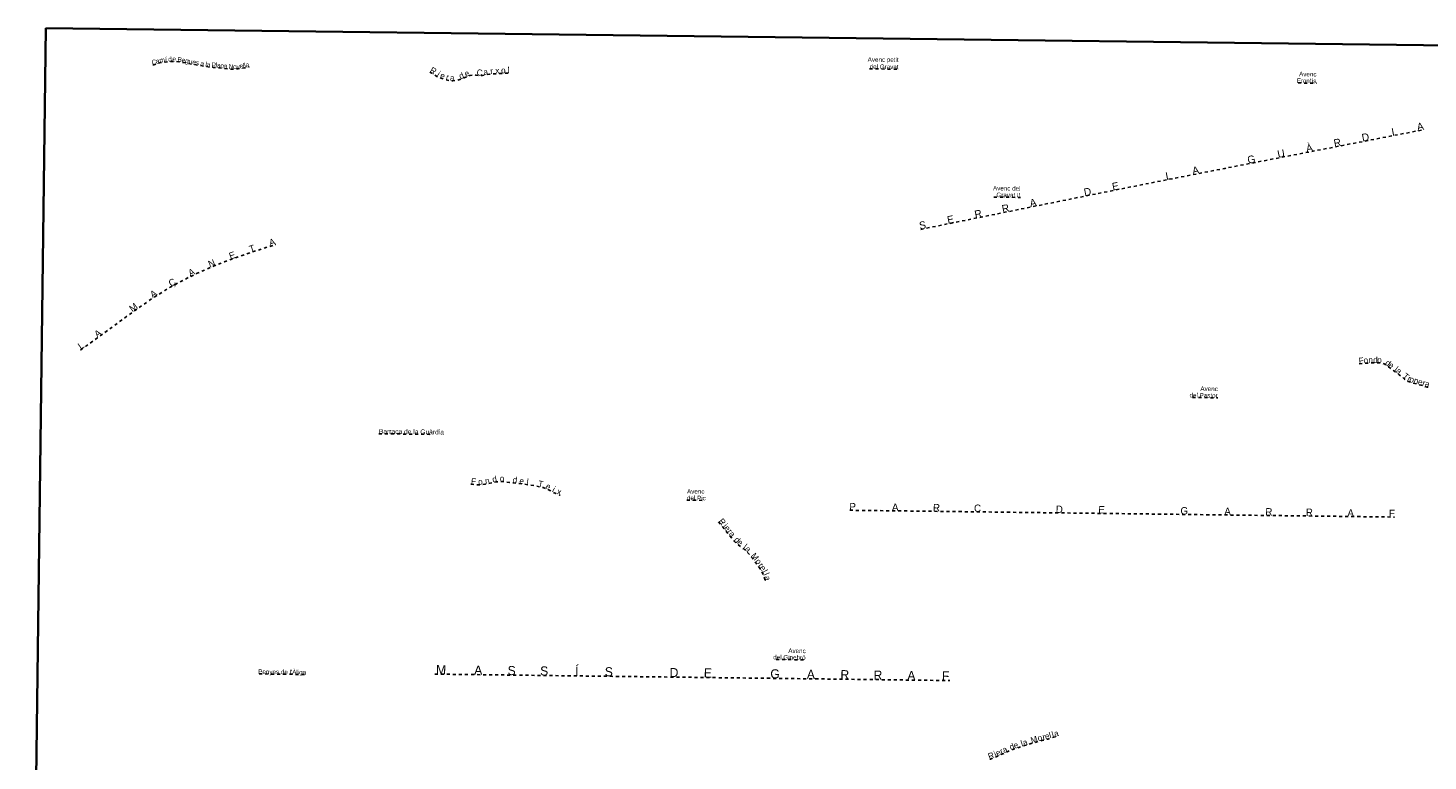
# Model space of a CAD drawing. Header units: metres. Extents: x 407555 to 411072, y 4571682 to 4574038.
# Tile 2 of 4: x 407555 to 409872, y 4572825 to 4574038. Entities that reach past the tile are written whole.
import ezdxf
from ezdxf.enums import TextEntityAlignment as Align

# ---------------------------------------------------------------- set-up
doc = ezdxf.new("R2010")
doc.units = ezdxf.units.M
doc.header["$MEASUREMENT"] = 0
doc.linetypes.add('bt5mv20_nopinta', pattern=[10, 5, -5])
for name, color, linetype, lineweight in [('TOP01_LN', 7, 'Continuous', 15), ('TOP01_TX', 7, 'Continuous', 15), ('VIR01_LN', 7, 'Continuous', 15)]:
    doc.layers.add(name, color=color, linetype=linetype, lineweight=lineweight)
doc.styles.add('106', font='txt')
doc.styles.add('110', font='txt')
doc.styles.add('111', font='txt')
doc.styles.add('112', font='txt')
doc.styles.add('114', font='txt')
doc.styles.add('119', font='txt')

msp = doc.modelspace()

# ---------------------------------------------------------------- linework, layer by layer
at = {"layer": 'TOP01_LN', "color": 6, "linetype": 'bt5mv20_nopinta', "lineweight": 25, "flags": 128}
for points in [[(407761.15, 4573977.03), (407762.76, 4573977.52), (407770.67, 4573979.96), (407775.01, 4573981.01), (407781.67, 4573981.91), (407788.39, 4573982.54), (407792.16, 4573982.92), (407795.93, 4573983), (407804.32, 4573982.19), (407812.67, 4573980.87), (407825.91, 4573978.42), (407839.15, 4573976), (407847.04, 4573974.68), (407854.97, 4573973.56), (407861.81, 4573973.06), (407868.66, 4573972.65), (407876.88, 4573971.75), (407885.1, 4573970.82), (407890.88, 4573970.36), (407896.66, 4573970.22), (407902.3, 4573970.63), (407907.92, 4573971.43), (407913.57, 4573972.37), (407919.18, 4573973.56), (407920.65, 4573973.96)], [(408947.56, 4573970.62), (408995.6, 4573970.02)], [(408219.46, 4573965.12), (408221.75, 4573963.98), (408227.68, 4573960.51), (408233.62, 4573956.98), (408236.84, 4573955.52), (408241.84, 4573953.81), (408247.01, 4573952.41), (408252.49, 4573951.28), (408255.23, 4573950.97), (408257.97, 4573950.88), (408261.25, 4573951.06), (408266.17, 4573951.89), (408271.05, 4573953.32), (408276.57, 4573955.74), (408282.01, 4573958.19), (408285.96, 4573959.53), (408290.01, 4573960.47), (408292.13, 4573960.66), (408295.86, 4573960.42), (408301.48, 4573959.6), (408304.28, 4573959.38), (408307.05, 4573959.56), (408310.51, 4573960.25), (408313.97, 4573960.93), (408318.53, 4573961.6), (408323.1, 4573962.15), (408329.94, 4573962.68), (408336.79, 4573963.07), (408345.46, 4573963.43), (408351.59, 4573963.61)], [(409657.17, 4573947.31), (409687.28, 4573946.93)], [(409032.24, 4573704.93), (409157.64, 4573730.37), (409287.3, 4573756.59), (409417.02, 4573782.54), (409535.69, 4573805.91), (409713.77, 4573840.56), (409865.75, 4573870.07)], [(409153.58, 4573758.43), (409197.32, 4573757.88)], [(407641.39, 4573505.29), (407650.52, 4573511.65), (407732.45, 4573571.48), (407753.23, 4573585.86), (407769.01, 4573596.23), (407781, 4573603.72), (407790.09, 4573609.14), (407803.89, 4573616.93), (407817.92, 4573624.26), (407834.54, 4573632.25), (407850.35, 4573639.29), (407865.35, 4573645.54), (407879.55, 4573651.12), (407892.97, 4573656.14), (407918.38, 4573665.04), (407940.83, 4573672.41), (407964.94, 4573679.88)], [(409758.09, 4573482.43), (409770.54, 4573483.66), (409775.25, 4573483.96), (409782.33, 4573484.01), (409789.42, 4573483.96), (409792.93, 4573484.06), (409794.68, 4573483.99), (409796.43, 4573483.66), (409799.29, 4573482.51), (409803.11, 4573480.02), (409806.78, 4573477.26), (409815.67, 4573470.92), (409824.44, 4573464.46), (409828.85, 4573460.82), (409833.27, 4573457.15), (409837.05, 4573454.5), (409839.06, 4573453.41), (409841.19, 4573452.58), (409847.73, 4573450.73), (409854.28, 4573448.92), (409862.47, 4573446.48), (409870.72, 4573444.05), (409871.86, 4573443.76)], [(409481.96, 4573426.86), (409523.93, 4573426.33)], [(408135.4, 4573366.85), (408219.57, 4573365.8)], [(408287.62, 4573283.43), (408288.41, 4573283.31), (408296.95, 4573282.52), (408301.21, 4573282.42), (408305.45, 4573282.7), (408311.24, 4573283.53), (408317.02, 4573284.52), (408323.86, 4573285.9), (408330.72, 4573287.26), (408334.98, 4573287.87), (408337.11, 4573287.98), (408339.24, 4573287.87), (408345.32, 4573287.12), (408351.41, 4573286.35), (408357.8, 4573285.59), (408364.19, 4573284.83), (408373.17, 4573283.65), (408382.15, 4573282.39), (408392.98, 4573280.78), (408403.76, 4573278.74), (408407.54, 4573277.68), (408413.01, 4573275.47), (408418.37, 4573272.95), (408423.23, 4573270.36), (408428.11, 4573267.77), (408431.54, 4573266.39), (408435.11, 4573265.34), (408435.6, 4573265.26)], [(408645.34, 4573256.91), (408674.53, 4573256.54)], [(408915.15, 4573240.16), (409816.77, 4573228.92)], [(408697.47, 4573221.07), (408705.24, 4573211.43), (408715.58, 4573198.79), (408719.59, 4573193.89), (408723.68, 4573189.05), (408726.2, 4573186.46), (408730.35, 4573182.95), (408734.64, 4573179.6), (408737.02, 4573177.86), (408739.39, 4573176.09), (408744.64, 4573171.2), (408749.47, 4573165.87), (408753.63, 4573160.83), (408759.53, 4573153.06), (408765.21, 4573145.06), (408769.19, 4573138.86), (408770.93, 4573135.62), (408772.47, 4573132.2), (408773.31, 4573129.78), (408774.12, 4573126.1), (408774.28, 4573124.48)], [(408793.14, 4572993.28), (408841.73, 4572992.67)], [(407937.15, 4572969.36), (408013.34, 4572968.41)], [(408227.89, 4572969.01), (409080.49, 4572958.37)], [(409146.72, 4572828.07), (409147.58, 4572828.4), (409153.97, 4572830.84), (409163.14, 4572834.86), (409172.24, 4572839.06), (409181.49, 4572843.01), (409186.16, 4572844.86), (409190.9, 4572846.51), (409199.35, 4572849.12), (409207.8, 4572851.69), (409217.27, 4572854.68), (409226.75, 4572857.65), (409234.81, 4572859.68), (409242.89, 4572861.61), (409249.91, 4572863.71), (409256.9, 4572865.88), (409260.11, 4572866.67)]]:
    msp.add_lwpolyline(points, dxfattribs=at)
at = {"layer": 'VIR01_LN', "color": 7, "linetype": 'Continuous', "lineweight": 35, "flags": 128}
msp.add_lwpolyline([(407584.03, 4574038.19), (411071.92, 4573994.66), (411043.52, 4571681.77), (407554.51, 4571725.33)], close=True, dxfattribs=at)

# ---------------------------------------------------------------- texts
at = {"layer": 'TOP01_TX', "color": 7, "linetype": 'Continuous', "lineweight": 15}
for s, height, rotation, style, p in [('%%237', 7.96998, 5.39245, '114', (407783.302228, 4573982.063484)), ('d', 7.96998, 5.756314, '114', (407789.998809, 4573982.701976)), ('B', 7.96998, 351.009917, '114', (407805.111206, 4573982.062024)), ('C', 7.96998, 17.110364, '114', (407764.251135, 4573977.984648)), ('a', 7.96998, 17.110364, '114', (407769.963422, 4573979.744454)), ('m', 7.96998, 7.622072, '114', (407777.063602, 4573981.288514)), ('e', 7.96998, 354.493978, '114', (407796.119428, 4573982.983644)), ('e', 7.96998, 351.009917, '114', (407811.538933, 4573981.052502)), ('g', 7.96998, 349.528861, '114', (407817.148481, 4573980.045298)), ('u', 7.96998, 349.528861, '114', (407823.018641, 4573978.955599)), ('e', 7.96998, 349.629286, '114', (407828.978108, 4573977.85904)), ('s', 7.96998, 349.629286, '114', (407834.328577, 4573976.887516)), ('a', 7.96998, 350.492242, '114', (407842.334432, 4573975.465724)), ('l', 7.96998, 351.971939, '114', (407848.979892, 4573974.402825)), ('a', 7.96998, 351.971939, '114', (407852.92359, 4573973.845101)), ('P', 7.96998, 356.571803, '114', (407861.845805, 4573973.061136)), ('l', 7.96998, 356.571803, '114', (407865.936039, 4573972.814111)), ('a', 7.96998, 353.720086, '114', (407869.912429, 4573972.515526)), ('n', 7.96998, 353.720086, '114', (407875.45968, 4573971.90492)), ('a', 7.96998, 353.576633, '114', (407881.131785, 4573971.269737)), ('N', 7.96998, 355.404372, '114', (407890.318019, 4573970.397312)), ('o', 7.96998, 4.205358, '114', (407897.327078, 4573970.268315)), ('v', 7.96998, 8.052028, '114', (407903.084542, 4573970.745822)), ('e', 7.96998, 9.408364, '114', (407908.295815, 4573971.496752)), ('l', 7.96998, 9.408364, '114', (407912.107089, 4573972.125449)), ('l', 7.96998, 12.015544, '114', (407914.500599, 4573972.559758)), ('a', 7.96998, 12.015544, '114', (407918.39542, 4573973.394301)), ('A', 12.49998, 10.989839, '110', (409860.418492, 4573869.036715)), ('%%192', 12.49998, 11.007875, '110', (409676.889487, 4573833.388927)), ('R', 12.49998, 10.989839, '110', (409723.205529, 4573842.38518)), ('D', 12.49998, 10.989839, '110', (409769.663738, 4573851.413493)), ('I', 12.49998, 10.989839, '110', (409815.182351, 4573860.239094)), ('G', 12.49998, 11.007875, '110', (409580.797464, 4573814.693906)), ('U', 12.49998, 11.007875, '110', (409629.97033, 4573824.254246)), ('A', 12.49998, 11.14315, '110', (409488.505699, 4573796.620996)), ('E', 12.49998, 11.311497, '110', (409355.890436, 4573770.318252)), ('L', 12.49998, 11.14315, '110', (409443.557043, 4573787.761412)), ('D', 12.49998, 11.311497, '110', (409309.676257, 4573761.071443)), ('R', 12.49998, 11.467817, '110', (409128.675856, 4573724.493905)), ('R', 12.49998, 11.431742, '110', (409173.9166, 4573733.66023)), ('A', 12.49998, 11.431742, '110', (409219.530338, 4573742.887858)), ('S', 12.49998, 11.467817, '110', (409036.580441, 4573705.810534)), ('E', 12.49998, 11.467817, '110', (409082.917255, 4573715.214045)), ('A', 11.25, 17.207008, '110', (407960.265346, 4573678.427888)), ('E', 11.25, 19.312247, '110', (407894.415583, 4573656.647636)), ('T', 11.25, 18.171211, '110', (407927.085274, 4573667.892316)), ('N', 11.25, 22.625728, '110', (407860.693769, 4573643.607371)), ('%%199', 11.25, 29.442325, '110', (407795.819402, 4573612.374152)), ('A', 11.25, 25.669267, '110', (407827.481378, 4573628.860139)), ('A', 11.25, 33.300847, '110', (407765.190743, 4573593.717203)), ('M', 11.25, 36.1381, '110', (407732.303364, 4573571.370218)), ('A', 11.25, 36.1381, '110', (407673.302715, 4573528.296397)), ('L', 11.25, 34.850033, '110', (407645.369972, 4573508.07131)), ('P', 12.11502, 359.285217, '119', (408919.563379, 4573240.124939)), ('A', 12.11502, 359.285217, '119', (408990.072037, 4573239.236242)), ('R', 12.11502, 359.285217, '119', (409058.454684, 4573238.387187)), ('C', 12.11502, 359.285217, '119', (409126.307817, 4573237.546649)), ('D', 12.11502, 359.285217, '119', (409261.706395, 4573235.85492)), ('E', 12.11502, 359.285217, '119', (409331.712146, 4573234.972958)), ('G', 12.11502, 359.285217, '119', (409468.533554, 4573233.267845)), ('A', 12.11502, 359.285217, '119', (409540.252037, 4573232.366242)), ('R', 12.11502, 359.285217, '119', (409608.624684, 4573231.527187)), ('R', 12.11502, 359.285217, '119', (409675.634684, 4573230.687187)), ('A', 12.11502, 359.285217, '119', (409744.032037, 4573229.826242)), ('F', 12.11502, 359.285217, '119', (409812.327335, 4573228.974515)), ("Penyes de l'%%192liga", 7.51002, 359.285217, '112', (407975.250714, 4572968.874657)), ('M', 15, 359.285217, '110', (408238.312468, 4572968.88997)), ('A', 15, 359.285217, '110', (408299.755371, 4572968.13859)), ('S', 15, 359.285217, '110', (408355.064223, 4572967.4437)), ('S', 15, 359.285217, '110', (408408.924223, 4572966.7637)), ('%%205', 15, 359.285217, '110', (408462.984223, 4572966.0837)), ('S', 15, 359.285217, '110', (408515.944223, 4572965.4337)), ('D', 15, 359.285217, '110', (408623.837484, 4572964.086855)), ('E', 15, 359.285217, '110', (408679.88563, 4572963.3816)), ('G', 15, 359.285217, '110', (408791.072497, 4572962.00091)), ('A', 15, 359.285217, '110', (408850.445371, 4572961.26859)), ('R', 15, 359.285217, '110', (408906.625135, 4572960.560858)), ('R', 15, 359.285217, '110', (408961.485135, 4572959.870858)), ('A', 15, 359.285217, '110', (409016.815371, 4572959.18859)), ('F', 15, 359.285217, '110', (409073.37584, 4572958.471223))]:
    msp.add_text(s, height=height, rotation=rotation, dxfattribs=dict(at, style=style)).set_placement(p, align=Align.CENTER)
at = {"layer": 'TOP01_TX', "color": 7, "linetype": 'Continuous', "lineweight": 15, "style": '110'}
for s, p in [('Avenc petit', (408995.743982, 4573981.820729)), ('del Gravat', (408995.605917, 4573970.023143)), ('Front%%237s', (409687.283013, 4573946.934311)), ('Avenc', (409687.415631, 4573957.931812)), ('Avenc del', (409197.438325, 4573768.881021)), ('Gravat II', (409197.304014, 4573757.884501)), ('del Pastor', (409523.94007, 4573426.336258)), ('Avenc', (409524.075631, 4573437.331812)), ('del Ginebr%%243', (408841.735156, 4572992.673728)), ('Avenc', (408841.865631, 4573003.671812))]:
    msp.add_text(s, height=7.5, rotation=359.285217, dxfattribs=at).set_placement(p, align=Align.RIGHT)
at = {"layer": 'TOP01_TX', "color": 5, "linetype": 'Continuous', "lineweight": 15, "style": '111'}
for s, rotation, p in [('R', 329.631608, (408223.002003, 4573963.251421)), ('i', 329.311661, (408231.868153, 4573958.02144)), ('e', 18.719331, (408282.629951, 4573958.400921)), ('C', 351.647072, (408301.451111, 4573959.598)), ('a', 11.053925, (408312.956344, 4573960.736422)), ('r', 6.799931, (408322.506131, 4573962.074716)), ('x', 3.295194, (408331.778922, 4573962.784967)), ('o', 2.363425, (408341.553678, 4573963.264254)), ('l', 1.663644, (408350.221858, 4573963.569845)), ('e', 341.172431, (408239.44868, 4573954.62534)), ('r', 348.356872, (408248.026998, 4573952.205842)), ('a', 358.018831, (408256.549086, 4573950.927703)), ('d', 23.643342, (408273.963641, 4573954.598605)), ('F', 5.607283, (409761.988922, 4573482.822793)), ('o', 5.607283, (409769.684686, 4573483.573327)), ('n', 0.380094, (409777.158475, 4573483.969826)), ('d', 359.621836, (409785.113988, 4573483.991097)), ('o', 1.662428, (409791.954661, 4573484.036308)), ('d', 323.022956, (409803.118022, 4573480.017288)), ('e', 324.483739, (409808.461593, 4573476.065536)), ('l', 323.646106, (409816.665321, 4573470.17646)), ('a', 323.646106, (409821.217193, 4573466.828903)), ('T', 320.266861, (409832.289183, 4573457.965135)), ('r', 331.560511, (409838.65165, 4573453.625503)), ('o', 344.195867, (409844.059222, 4573451.767511)), ('n', 344.5621, (409851.270713, 4573449.754469)), ('e', 343.418008, (409858.153596, 4573447.763388)), ('r', 343.579892, (409863.993524, 4573446.031885)), ('a', 343.579892, (409869.57342, 4573444.387082)), ('d', 11.218119, (408327.819329, 4573286.687185)), ('o', 356.959119, (408339.072404, 4573287.878751)), ('d', 353.187417, (408360.083828, 4573285.320261)), ('F', 354.715711, (408291.511018, 4573283.019192)), ('o', 3.839433, (408303.730493, 4573282.583047)), ('n', 9.744325, (408315.595425, 4573284.275816)), ('e', 352.499697, (408371.15265, 4573283.917119)), ('l', 352.026944, (408380.86917, 4573282.569633)), ('T', 349.289269, (408402.379729, 4573279.000523)), ('e', 334.806425, (408413.851674, 4573275.080105)), ('i', 331.936397, (408422.72155, 4573270.630768)), ('x', 343.558014, (408432.679478, 4573266.058426)), ('R', 308.862844, (408699.98771, 4573217.945624)), ('i', 308.862844, (408704.892591, 4573211.862692)), ('e', 309.278867, (408708.593509, 4573207.331771)), ('r', 309.278867, (408712.671955, 4573202.344763)), ('a', 309.311544, (408716.56814, 4573197.58817)), ('d', 314.223392, (408724.997554, 4573187.697548)), ('e', 319.791358, (408730.21654, 4573183.060406)), ('l', 323.232886, (408738.789425, 4573176.538509)), ('a', 317.027294, (408743.221767, 4573172.517326)), ('M', 307.251725, (408753.960985, 4573160.389561)), ('o', 305.345308, (408759.972239, 4573152.445662)), ('r', 305.345308, (408764.014512, 4573146.745256)), ('e', 302.677303, (408767.258695, 4573141.870344)), ('l', 298.256978, (408770.159748, 4573137.041113)), ('l', 294.269406, (408772.314109, 4573132.548856)), ('a', 282.395142, (408773.960982, 4573126.814979)), ('d', 21.566797, (409184.973537, 4572844.392784)), ('e', 17.154767, (409191.297532, 4572846.636612)), ('l', 16.926736, (409201.062979, 4572849.639583)), ('a', 16.926736, (409206.52738, 4572851.303082)), ('M', 17.397544, (409221.462887, 4572855.988241)), ('o', 14.176061, (409230.76602, 4572858.669754)), ('r', 13.394856, (409237.282742, 4572860.278363)), ('e', 13.394856, (409242.713667, 4572861.564295)), ('l', 16.659508, (409247.854829, 4572863.093455)), ('l', 17.241089, (409252.340767, 4572864.466781)), ('a', 13.864508, (409257.811153, 4572866.110434)), ('R', 20.884258, (409150.46894, 4572829.500401)), ('i', 23.644597, (409157.441526, 4572832.366099)), ('e', 23.644597, (409162.545038, 4572834.598435)), ('r', 24.802508, (409168.142829, 4572837.162438)), ('a', 23.130844, (409173.48914, 4572839.595141))]:
    msp.add_text(s, height=10.02, rotation=rotation, dxfattribs=at).set_placement(p, align=Align.CENTER)
at = {"layer": 'TOP01_TX', "color": 7, "linetype": 'Continuous', "lineweight": 15}
for s, height, style, p in [('Barraca de la Gu%%224rdia', 7.96998, '106', (408135.4, 4573366.85)), ('Avenc', 7.5, '110', (408645.48, 4573267.91)), ('del Pic', 7.5, '110', (408645.34, 4573256.91))]:
    msp.add_text(s, height=height, rotation=359.285217, dxfattribs=dict(at, style=style)).set_placement(p)

doc.saveas('drawing.dxf')
